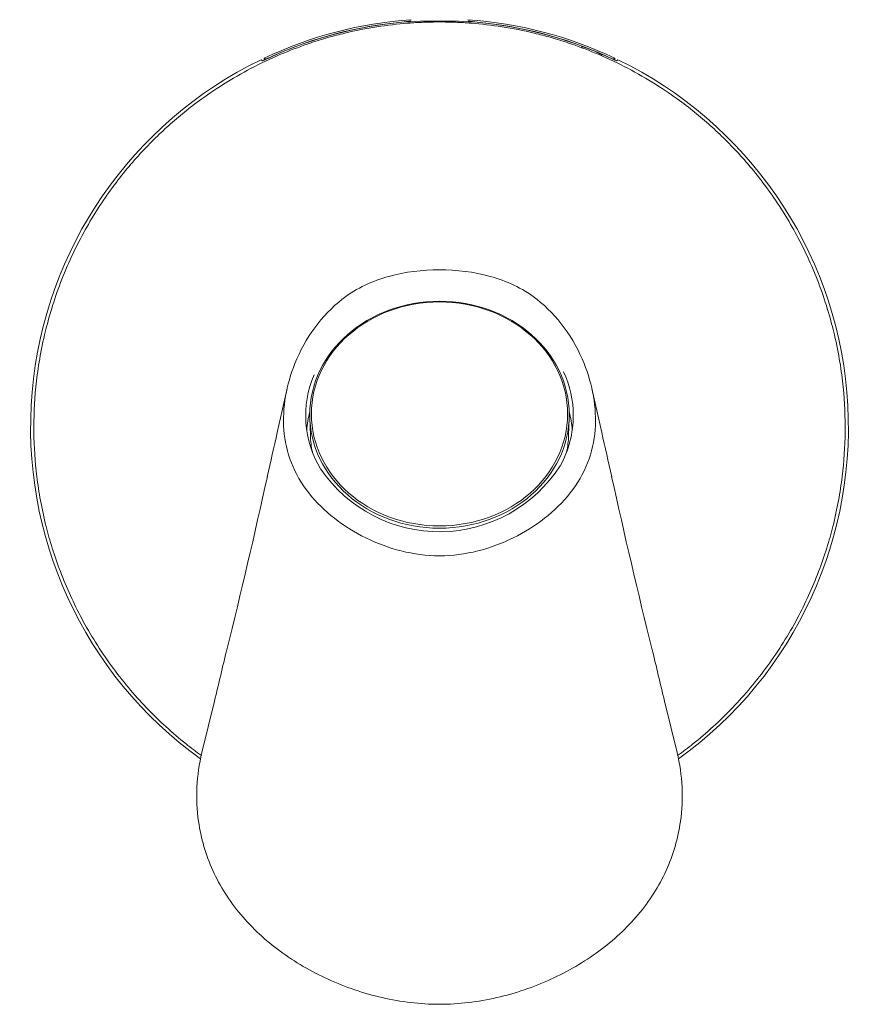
# Model space of a CAD drawing. Header units: millimetres. Extents: x 0 to 7.29, y -1.92 to 0.3.
# Tile 1 of 8: x 0.7402 to 0.7923, y -1.9164 to -1.8553. Entities that reach past the tile are written whole.
import ezdxf

# ---------------------------------------------------------------- set-up
doc = ezdxf.new("R2010")
doc.units = ezdxf.units.MM
doc.layers.add('VIBIA LUMINAIRES', color=1, linetype='Continuous', lineweight=9)

# ---------------------------------------------------------------- blocks, each defined once
blk = doc.blocks.new('5580')
for p, q in [((0.02098433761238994, 0.01474308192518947), (0.01778556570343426, 0.013970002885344)), ((0.02098433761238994, 0.01474308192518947), (0.01778556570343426, 0.013970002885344)), ((-0.02198673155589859, 0.01097800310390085), (-0.02204967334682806, 0.01107835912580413)), ((-0.02198673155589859, 0.01097800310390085), (-0.02204967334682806, 0.01107835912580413)), ((-0.02214630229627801, 0.01087693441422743), (-0.02202950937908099, 0.01087693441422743)), ((-0.02208497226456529, 0.01078009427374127), (-0.02214630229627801, 0.01087693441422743)), ((-0.02214630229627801, 0.01087693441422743), (-0.02202950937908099, 0.01087693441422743)), ((-0.02208497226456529, 0.01078009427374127), (-0.02214630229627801, 0.01087693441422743)), ((0.001103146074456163, 0.01007056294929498), (-0.001623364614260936, 0.009459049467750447)), ((0.001103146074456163, 0.01007056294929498), (-0.001623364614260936, 0.009459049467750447)), ((0.001293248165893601, 0.008012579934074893), (0.0002218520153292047, 0.008051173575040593)), ((0.001293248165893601, 0.008012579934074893), (0.0002218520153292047, 0.008051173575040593)), ((0.0002218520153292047, -0.008051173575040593), (0.001293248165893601, -0.008012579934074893)), ((0.0002218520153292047, -0.008051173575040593), (0.001293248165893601, -0.008012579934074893)), ((-0.001623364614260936, -0.009459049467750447), (0.001103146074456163, -0.01007056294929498)), ((-0.001623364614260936, -0.009459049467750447), (0.001103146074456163, -0.01007056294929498)), ((-0.02214630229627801, -0.01087693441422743), (-0.02208497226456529, -0.01078009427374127)), ((-0.02214630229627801, -0.01087693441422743), (-0.02208497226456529, -0.01078009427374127)), ((-0.02214630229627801, -0.01087693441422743), (-0.02202968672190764, -0.01087693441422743)), ((-0.02214630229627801, -0.01087693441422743), (-0.02202968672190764, -0.01087693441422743)), ((-0.02204967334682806, -0.01107835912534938), (-0.02198673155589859, -0.0109780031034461)), ((-0.02204967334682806, -0.01107835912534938), (-0.02198673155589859, -0.0109780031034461)), ((0.01778556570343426, -0.013970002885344), (0.02098433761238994, -0.01474308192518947)), ((0.01778556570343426, -0.013970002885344), (0.02098433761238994, -0.01474308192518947))]:
    blk.add_line(p, q)
for centre, radius, start, end in [((0.0007851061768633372, 0), 0.02538025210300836, 35.76778906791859, 154.1195237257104), ((0.0007851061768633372, 0), 0.02538025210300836, 35.76778906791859, 154.1195237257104), ((-0.08172819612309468, 0.4008190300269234), 0.3994062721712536, 282.3702103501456, 283.9576012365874), ((-0.08172819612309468, 0.4008190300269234), 0.3994062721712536, 282.3702103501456, 283.9576012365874), ((0.0007851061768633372, 0), 0.02538025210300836, 154.6238572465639, 176.0180374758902), ((0.0007851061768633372, 0), 0.02538025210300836, 154.6238572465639, 176.0180374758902), ((0.0007851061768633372, 0), 0.02527125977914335, 155.5132112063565, 174.6815660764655), ((0.0007851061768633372, 0), 0.02527125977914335, 155.5132112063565, 174.6815660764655), ((-0.03539490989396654, 0.01632644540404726), 0.0144193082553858, 335.1928765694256, 337.3781405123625), ((-0.03539490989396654, 0.01632644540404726), 0.0144193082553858, 335.1928765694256, 337.3781405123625), ((-0.03541451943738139, 0.01671457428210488), 0.01460184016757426, 334.7006725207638, 336.8670319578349), ((-0.03541451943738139, 0.01671457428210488), 0.01460184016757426, 334.7006725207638, 336.8670319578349), ((0.0007851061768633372, 0), 0.02527477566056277, 156.0088540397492, 174.6833717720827), ((0.0007851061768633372, 0), 0.02527477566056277, 156.0088540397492, 174.6833717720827), ((-0.01879996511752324, 0.007912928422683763), 0.004152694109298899, 148.22658546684, 167.7745357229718), ((-0.01879996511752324, 0.007912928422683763), 0.004152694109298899, 148.22658546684, 167.7745357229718), ((0.000567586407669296, -0.0004151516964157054), 0.01010956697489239, 111.7772565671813, 126.220362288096), ((0.000567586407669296, -0.0004151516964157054), 0.01010956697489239, 111.7772565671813, 126.220362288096), ((0.0003254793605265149, 1.124409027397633e-05), 0.009622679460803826, 126.5575773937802, 141.2046977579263), ((0.0003254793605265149, 1.124409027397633e-05), 0.009622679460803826, 126.5575773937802, 141.2046977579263), ((-0.001637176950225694, -9.590808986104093e-06), 0.008904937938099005, 304.2496863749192, 57.32625733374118), ((-0.001637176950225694, -9.590808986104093e-06), 0.008904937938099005, 304.2496863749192, 57.32625733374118), ((-0.001232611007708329, 0.001438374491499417), 0.007517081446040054, 142.8803651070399, 154.9797916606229), ((-0.001232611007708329, 0.001438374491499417), 0.007517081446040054, 142.8803651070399, 154.9797916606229), ((-0.005547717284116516, 0.004688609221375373), 0.002114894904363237, 140.2753197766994, 142.5438076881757), ((-0.005547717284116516, 0.004688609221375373), 0.002114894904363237, 140.2753197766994, 142.5438076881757), ((0.0003091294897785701, 0.0006849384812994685), 0.009232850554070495, 154.7894512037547, 164.5578687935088), ((0.0003091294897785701, 0.0006849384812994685), 0.009232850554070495, 154.7894512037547, 164.5578687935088), ((0.002736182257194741, 7.101970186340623e-05), 0.01173587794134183, 164.8238609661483, 180.3467277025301), ((0.002736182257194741, 7.101970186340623e-05), 0.01173587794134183, 164.8238609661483, 180.3467277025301), ((0.00884064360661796, 0.0001771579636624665), 0.03328849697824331, 176.270548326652, 180.3049236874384), ((0.00884064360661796, 0.0001771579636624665), 0.03328849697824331, 176.270548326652, 180.3049236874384), ((-0.00756413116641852, 0.0001085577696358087), 0.01696445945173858, 172.4349794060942, 174.3802179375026), ((-0.00756413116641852, 0.0001085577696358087), 0.01696445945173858, 172.4349794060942, 174.3802179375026), ((0.009306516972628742, -0.0001632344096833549), 0.03375429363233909, 179.722918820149, 183.7016004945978), ((0.009306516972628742, -0.0001632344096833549), 0.03375429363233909, 179.722918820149, 183.7016004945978), ((0.002736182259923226, -7.101970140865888e-05), 0.01173587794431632, 179.6532722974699, 195.1761390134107), ((0.002736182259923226, -7.101970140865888e-05), 0.01173587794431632, 179.6532722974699, 195.1761390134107), ((0.0007851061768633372, 0), 0.02538025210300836, 183.9819625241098, 205.3761427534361), ((0.0007851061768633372, 0), 0.02538025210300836, 183.9819625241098, 205.3761427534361), ((-0.007717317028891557, -0.0001181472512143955), 0.01681134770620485, 185.6393027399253, 187.6013545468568), ((-0.007717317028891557, -0.0001181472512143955), 0.01681134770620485, 185.6393027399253, 187.6013545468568), ((0.0007851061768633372, 0), 0.02527477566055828, 185.3166277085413, 203.9911459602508), ((0.0007851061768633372, 0), 0.02527477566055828, 185.3166277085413, 203.9911459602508), ((0.0007851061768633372, 0), 0.02527125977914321, 185.318436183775, 204.4867887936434), ((0.0007851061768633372, 0), 0.02527125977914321, 185.318436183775, 204.4867887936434), ((0.0003091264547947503, -0.0006849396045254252), 0.00923284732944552, 195.4421294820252, 205.210550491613), ((0.0003091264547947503, -0.0006849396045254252), 0.00923284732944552, 195.4421294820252, 205.210550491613), ((-0.00123261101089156, -0.001438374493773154), 0.007517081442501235, 205.0202083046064, 217.1196348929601), ((-0.00123261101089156, -0.001438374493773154), 0.007517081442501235, 205.0202083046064, 217.1196348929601), ((-0.005547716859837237, -0.004688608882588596), 0.00211489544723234, 217.4561926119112, 219.7246799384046), ((-0.005547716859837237, -0.004688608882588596), 0.00211489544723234, 217.4561926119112, 219.7246799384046), ((0.0003254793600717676, -1.124409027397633e-05), 0.00962267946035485, 218.7953022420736, 233.4424226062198), ((0.0003254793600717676, -1.124409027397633e-05), 0.00962267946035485, 218.7953022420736, 233.4424226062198), ((0.000567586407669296, 0.0004151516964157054), 0.01010956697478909, 233.779637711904, 248.2227434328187), ((0.000567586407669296, 0.0004151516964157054), 0.01010956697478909, 233.779637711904, 248.2227434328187), ((-0.03537327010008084, -0.01631693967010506), 0.01439567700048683, 22.62006565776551, 24.80891726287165), ((-0.03537327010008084, -0.01631693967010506), 0.01439567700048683, 22.62006565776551, 24.80891726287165), ((-0.03124444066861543, -0.01483905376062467), 0.01003059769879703, 22.6392255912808, 25.79306992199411), ((-0.03124444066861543, -0.01483905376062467), 0.01003059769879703, 22.6392255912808, 25.79306992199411), ((-0.08172819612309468, -0.4008190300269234), 0.3994062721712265, 76.04239876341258, 77.62978964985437), ((-0.08172819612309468, -0.4008190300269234), 0.3994062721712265, 76.04239876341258, 77.62978964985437), ((0.0007851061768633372, 0), 0.02538025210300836, 205.8804762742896, 324.2351697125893), ((0.0007851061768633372, 0), 0.02538025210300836, 205.8804762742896, 324.2351697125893)]:
    blk.add_arc(centre, radius, start, end)
for centre, major_axis in [((0, 0), (6.931856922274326e-18, -0.008055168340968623)), ((0, 0), (6.931856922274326e-18, -0.008055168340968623)), ((-5.055316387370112e-05, 0), (1.872211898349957e-17, 0.007952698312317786)), ((-5.055316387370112e-05, 0), (1.872211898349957e-17, 0.007952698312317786))]:
    blk.add_ellipse(centre, major_axis=major_axis, ratio=0.8746197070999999)
for centre, major_axis, start_param, end_param in [((4.539520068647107e-05, 0), (1.63414743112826e-17, 0.008305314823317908), 0, 0.383647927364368), ((4.539520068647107e-05, 0), (1.63414743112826e-17, 0.008305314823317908), 0, 0.383647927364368), ((0.001414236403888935, 0), (1.153398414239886e-17, 0.008256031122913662), 0.0632418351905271, 0.2224676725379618), ((0.001414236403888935, 0), (1.153398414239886e-17, 0.008256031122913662), 0.0632418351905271, 0.2224676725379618), ((4.539520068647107e-05, 0), (1.63414743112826e-17, 0.008305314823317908), 5.835315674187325, 6.283185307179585), ((4.539520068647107e-05, 0), (1.63414743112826e-17, 0.008305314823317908), 5.835315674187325, 6.283185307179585), ((0.001072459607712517, 0), (2.920851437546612e-17, 0.008016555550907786), 6.105160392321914, 6.251690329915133), ((0.001072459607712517, 0), (2.920851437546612e-17, 0.008016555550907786), 6.105160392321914, 6.251690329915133), ((4.539520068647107e-05, 0), (1.63414743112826e-17, 0.008305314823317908), 2.785605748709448, 3.621021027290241), ((4.539520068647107e-05, 0), (1.63414743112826e-17, 0.008305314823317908), 2.785605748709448, 3.621021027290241), ((0.001072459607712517, 0), (2.920851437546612e-17, 0.008016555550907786), 3.173087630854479, 3.319617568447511), ((0.001072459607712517, 0), (2.920851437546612e-17, 0.008016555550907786), 3.173087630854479, 3.319617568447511), ((0.001414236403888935, 0), (1.153398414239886e-17, 0.008256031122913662), 2.919124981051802, 3.078350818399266), ((0.001414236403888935, 0), (1.153398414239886e-17, 0.008256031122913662), 2.919124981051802, 3.078350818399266)]:
    blk.add_ellipse(centre, major_axis=major_axis, ratio=0.8746197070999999, start_param=start_param, end_param=end_param)
for points, knots in [([(-0.004962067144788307, 0.02451338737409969), (-0.004362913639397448, 0.02465385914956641), (-0.00324378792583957, 0.02487111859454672), (-0.00120498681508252, 0.0251334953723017), (0.001089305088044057, 0.02522279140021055), (0.003344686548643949, 0.02507985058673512), (0.005307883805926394, 0.02478472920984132), (0.006375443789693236, 0.02455668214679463), (0.006946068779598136, 0.02441267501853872)], [0, 0, 0, 0, 0.125, 0.25, 0.5, 0.75, 0.875, 1, 1, 1, 1]), ([(-0.004962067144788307, 0.02451338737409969), (-0.004362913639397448, 0.02465385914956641), (-0.00324378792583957, 0.02487111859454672), (-0.00120498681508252, 0.0251334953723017), (0.001089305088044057, 0.02522279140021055), (0.003344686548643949, 0.02507985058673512), (0.005307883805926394, 0.02478472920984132), (0.006375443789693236, 0.02455668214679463), (0.006946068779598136, 0.02441267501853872)], [0, 0, 0, 0, 0.125, 0.25, 0.5, 0.75, 0.875, 1, 1, 1, 1]), ([(0.0181846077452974, 0.01819872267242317), (0.01901201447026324, 0.0174076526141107), (0.02005133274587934, 0.01626385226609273), (0.0209376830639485, 0.01509829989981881), (0.0211668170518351, 0.01478231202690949)], [0, 0, 0, 0, 0.728751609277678, 1, 1, 1, 1]), ([(0.0181846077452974, 0.01819872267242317), (0.01901201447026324, 0.0174076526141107), (0.02005133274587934, 0.01626385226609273), (0.0209376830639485, 0.01509829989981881), (0.0211668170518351, 0.01478231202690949)], [0, 0, 0, 0, 0.728751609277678, 1, 1, 1, 1]), ([(0.03661587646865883, -1.818989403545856e-12), (0.03661587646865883, 0.001211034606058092), (0.03646819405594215, 0.00239291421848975), (0.03593516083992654, 0.00470975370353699), (0.03554673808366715, 0.005841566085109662), (0.03458137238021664, 0.007962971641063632), (0.033992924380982, 0.008977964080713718), (0.03264802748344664, 0.01080636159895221), (0.03189215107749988, 0.01162198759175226), (0.03019860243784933, 0.01303844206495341), (0.02927004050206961, 0.01362608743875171), (0.02733431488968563, 0.0145057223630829), (0.02629987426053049, 0.01480858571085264), (0.02384040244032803, 0.01515797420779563), (0.02239146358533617, 0.0150848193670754), (0.02098446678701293, 0.0147442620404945)], [0, 0, 0, 0, 0.1357259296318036, 0.1357259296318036, 0.2714518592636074, 0.2714518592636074, 0.4071777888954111, 0.4071777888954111, 0.5429037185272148, 0.5429037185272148, 0.6786296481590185, 0.6786296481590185, 0.8143555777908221, 0.8143555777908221, 1, 1, 1, 1]), ([(0.03661587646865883, -1.818989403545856e-12), (0.03661587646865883, 0.001211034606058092), (0.03646819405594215, 0.00239291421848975), (0.03593516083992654, 0.00470975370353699), (0.03554673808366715, 0.005841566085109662), (0.03458137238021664, 0.007962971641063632), (0.033992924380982, 0.008977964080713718), (0.03264802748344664, 0.01080636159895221), (0.03189215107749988, 0.01162198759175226), (0.03019860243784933, 0.01303844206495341), (0.02927004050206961, 0.01362608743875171), (0.02733431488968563, 0.0145057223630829), (0.02629987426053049, 0.01480858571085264), (0.02384040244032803, 0.01515797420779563), (0.02239146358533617, 0.0150848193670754), (0.02098446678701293, 0.0147442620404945)], [0, 0, 0, 0, 0.1357259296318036, 0.1357259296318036, 0.2714518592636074, 0.2714518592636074, 0.4071777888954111, 0.4071777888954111, 0.5429037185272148, 0.5429037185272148, 0.6786296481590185, 0.6786296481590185, 0.8143555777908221, 0.8143555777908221, 1, 1, 1, 1]), ([(-0.003183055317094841, 0.008972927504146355), (-0.002518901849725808, 0.009239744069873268), (-0.001842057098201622, 0.00943349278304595), (-0.00046244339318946, 0.009671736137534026), (0.0002470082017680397, 0.009715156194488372), (0.001637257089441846, 0.009609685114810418), (0.002331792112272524, 0.00945451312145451), (0.00365540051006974, 0.008927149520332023), (0.004274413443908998, 0.008564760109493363), (0.006011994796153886, 0.007202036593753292), (0.006962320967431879, 0.005962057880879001), (0.008328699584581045, 0.00318761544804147), (0.008757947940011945, 0.001617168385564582), (0.008757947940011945, 0)], [0, 0, 0, 0, 0.1250000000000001, 0.1250000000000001, 0.2500000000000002, 0.2500000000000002, 0.3750000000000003, 0.3750000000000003, 0.5000000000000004, 0.5000000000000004, 0.7500000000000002, 0.7500000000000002, 1, 1, 1, 1]), ([(-0.003183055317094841, 0.008972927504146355), (-0.002518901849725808, 0.009239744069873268), (-0.001842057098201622, 0.00943349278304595), (-0.00046244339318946, 0.009671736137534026), (0.0002470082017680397, 0.009715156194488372), (0.001637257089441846, 0.009609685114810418), (0.002331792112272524, 0.00945451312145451), (0.00365540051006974, 0.008927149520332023), (0.004274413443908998, 0.008564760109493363), (0.006011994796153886, 0.007202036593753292), (0.006962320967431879, 0.005962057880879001), (0.008328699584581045, 0.00318761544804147), (0.008757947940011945, 0.001617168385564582), (0.008757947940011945, 0)], [0, 0, 0, 0, 0.1250000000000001, 0.1250000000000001, 0.2500000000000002, 0.2500000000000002, 0.3750000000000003, 0.3750000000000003, 0.5000000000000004, 0.5000000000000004, 0.7500000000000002, 0.7500000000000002, 1, 1, 1, 1]), ([(-0.02439298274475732, 0), (-0.02439298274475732, 0.0003399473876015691), (-0.02437947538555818, 0.0009979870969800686), (-0.02430331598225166, 0.002286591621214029), (-0.02411752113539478, 0.003881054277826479), (-0.02379615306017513, 0.005528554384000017), (-0.02343260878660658, 0.006916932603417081), (-0.02320870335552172, 0.00764133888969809), (-0.0230826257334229, 0.008016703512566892)], [0, 0, 0, 0, 0.125, 0.25, 0.5, 0.75, 0.875, 1, 1, 1, 1]), ([(-0.02439298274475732, 0), (-0.02439298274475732, 0.0003399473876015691), (-0.02437947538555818, 0.0009979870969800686), (-0.02430331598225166, 0.002286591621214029), (-0.02411752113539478, 0.003881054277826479), (-0.02379615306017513, 0.005528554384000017), (-0.02343260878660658, 0.006916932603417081), (-0.02320870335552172, 0.00764133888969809), (-0.0230826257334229, 0.008016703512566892)], [0, 0, 0, 0, 0.125, 0.25, 0.5, 0.75, 0.875, 1, 1, 1, 1]), ([(-0.02439298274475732, 0), (-0.02439298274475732, -0.0003399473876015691), (-0.02437947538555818, -0.0009979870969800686), (-0.02430331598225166, -0.002286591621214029), (-0.02411752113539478, -0.003881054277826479), (-0.02379615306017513, -0.005528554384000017), (-0.02343260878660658, -0.006916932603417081), (-0.02320870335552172, -0.00764133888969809), (-0.0230826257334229, -0.008016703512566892)], [0, 0, 0, 0, 0.125, 0.25, 0.5, 0.75, 0.875, 1, 1, 1, 1]), ([(-0.02439298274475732, 0), (-0.02439298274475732, -0.0003399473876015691), (-0.02437947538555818, -0.0009979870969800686), (-0.02430331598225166, -0.002286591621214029), (-0.02411752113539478, -0.003881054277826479), (-0.02379615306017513, -0.005528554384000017), (-0.02343260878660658, -0.006916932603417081), (-0.02320870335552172, -0.00764133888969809), (-0.0230826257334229, -0.008016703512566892)], [0, 0, 0, 0, 0.125, 0.25, 0.5, 0.75, 0.875, 1, 1, 1, 1]), ([(-0.003183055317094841, -0.008972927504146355), (-0.002518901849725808, -0.009239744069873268), (-0.00184205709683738, -0.009433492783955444), (-0.0004624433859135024, -0.00967173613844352), (0.0002470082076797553, -0.009715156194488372), (0.00163725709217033, -0.00960968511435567), (0.00233179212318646, -0.009454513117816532), (0.003655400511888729, -0.00892714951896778), (0.00427441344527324, -0.008564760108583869), (0.00601199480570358, -0.007202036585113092), (0.006962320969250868, -0.005962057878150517), (0.00832869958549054, -0.003187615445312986), (0.008757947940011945, -0.001617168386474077), (0.008757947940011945, 0)], [0, 0, 0, 0, 0.1250000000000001, 0.1250000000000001, 0.2500000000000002, 0.2500000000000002, 0.3750000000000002, 0.3750000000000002, 0.5000000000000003, 0.5000000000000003, 0.7500000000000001, 0.7500000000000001, 1, 1, 1, 1]), ([(-0.003183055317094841, -0.008972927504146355), (-0.002518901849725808, -0.009239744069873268), (-0.00184205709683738, -0.009433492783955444), (-0.0004624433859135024, -0.00967173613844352), (0.0002470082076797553, -0.009715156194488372), (0.00163725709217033, -0.00960968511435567), (0.00233179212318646, -0.009454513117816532), (0.003655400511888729, -0.00892714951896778), (0.00427441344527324, -0.008564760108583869), (0.00601199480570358, -0.007202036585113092), (0.006962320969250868, -0.005962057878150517), (0.00832869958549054, -0.003187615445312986), (0.008757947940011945, -0.001617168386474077), (0.008757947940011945, 0)], [0, 0, 0, 0, 0.1250000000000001, 0.1250000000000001, 0.2500000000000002, 0.2500000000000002, 0.3750000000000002, 0.3750000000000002, 0.5000000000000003, 0.5000000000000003, 0.7500000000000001, 0.7500000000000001, 1, 1, 1, 1]), ([(0.03661587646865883, -1.818989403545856e-12), (0.03661587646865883, -0.001211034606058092), (0.03646819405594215, -0.002392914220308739), (0.03593516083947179, -0.004709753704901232), (0.0355467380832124, -0.005841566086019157), (0.03458137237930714, -0.007962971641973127), (0.03399292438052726, -0.008977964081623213), (0.03264802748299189, -0.01080636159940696), (0.03189215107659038, -0.01162198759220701), (0.03019860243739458, -0.01303844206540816), (0.02927004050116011, -0.01362608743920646), (0.02733431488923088, -0.0145057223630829), (0.02629987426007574, -0.01480858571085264), (0.02384040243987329, -0.01515797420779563), (0.02239146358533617, -0.0150848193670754), (0.02098446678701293, -0.0147442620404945)], [0, 0, 0, 0, 0.1357259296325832, 0.1357259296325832, 0.2714518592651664, 0.2714518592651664, 0.4071777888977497, 0.4071777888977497, 0.5429037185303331, 0.5429037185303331, 0.6786296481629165, 0.6786296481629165, 0.8143555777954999, 0.8143555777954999, 1, 1, 1, 1]), ([(0.03661587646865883, -1.818989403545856e-12), (0.03661587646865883, -0.001211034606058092), (0.03646819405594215, -0.002392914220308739), (0.03593516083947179, -0.004709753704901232), (0.0355467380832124, -0.005841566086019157), (0.03458137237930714, -0.007962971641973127), (0.03399292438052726, -0.008977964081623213), (0.03264802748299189, -0.01080636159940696), (0.03189215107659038, -0.01162198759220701), (0.03019860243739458, -0.01303844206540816), (0.02927004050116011, -0.01362608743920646), (0.02733431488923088, -0.0145057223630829), (0.02629987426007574, -0.01480858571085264), (0.02384040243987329, -0.01515797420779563), (0.02239146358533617, -0.0150848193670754), (0.02098446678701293, -0.0147442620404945)], [0, 0, 0, 0, 0.1357259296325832, 0.1357259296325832, 0.2714518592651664, 0.2714518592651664, 0.4071777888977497, 0.4071777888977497, 0.5429037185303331, 0.5429037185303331, 0.6786296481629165, 0.6786296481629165, 0.8143555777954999, 0.8143555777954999, 1, 1, 1, 1]), ([(0.0181846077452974, -0.01819872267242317), (0.01901201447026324, -0.0174076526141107), (0.02005133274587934, -0.01626385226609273), (0.0209376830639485, -0.01509829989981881), (0.0211668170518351, -0.01478231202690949)], [0, 0, 0, 0, 0.728751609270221, 1, 1, 1, 1]), ([(0.0181846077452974, -0.01819872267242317), (0.01901201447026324, -0.0174076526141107), (0.02005133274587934, -0.01626385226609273), (0.0209376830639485, -0.01509829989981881), (0.0211668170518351, -0.01478231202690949)], [0, 0, 0, 0, 0.728751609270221, 1, 1, 1, 1]), ([(-0.004962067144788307, -0.02451338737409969), (-0.004362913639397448, -0.02465385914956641), (-0.00324378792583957, -0.02487111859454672), (-0.00120498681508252, -0.0251334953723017), (0.001089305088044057, -0.02522279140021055), (0.003344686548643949, -0.02507985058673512), (0.005307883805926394, -0.02478472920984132), (0.006375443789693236, -0.02455668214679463), (0.006946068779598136, -0.02441267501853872)], [0, 0, 0, 0, 0.125, 0.25, 0.5, 0.75, 0.875, 1, 1, 1, 1]), ([(-0.004962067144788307, -0.02451338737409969), (-0.004362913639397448, -0.02465385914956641), (-0.00324378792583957, -0.02487111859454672), (-0.00120498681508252, -0.0251334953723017), (0.001089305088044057, -0.02522279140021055), (0.003344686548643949, -0.02507985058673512), (0.005307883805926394, -0.02478472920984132), (0.006375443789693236, -0.02455668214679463), (0.006946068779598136, -0.02441267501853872)], [0, 0, 0, 0, 0.125, 0.25, 0.5, 0.75, 0.875, 1, 1, 1, 1])]:
    blk.add_open_spline(points, degree=3, knots=knots)
for points in [[(-0.011136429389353, 0.0221768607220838), (-0.01066486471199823, 0.0224303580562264), (-0.009645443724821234, 0.02293856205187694), (-0.008002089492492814, 0.02361700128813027), (-0.006376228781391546, 0.02415657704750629), (-0.005399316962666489, 0.02441087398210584), (-0.004962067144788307, 0.02451338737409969)], [(-0.011136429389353, 0.0221768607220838), (-0.01066486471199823, 0.0224303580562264), (-0.009645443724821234, 0.02293856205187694), (-0.008002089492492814, 0.02361700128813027), (-0.006376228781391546, 0.02415657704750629), (-0.005399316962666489, 0.02441087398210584), (-0.004962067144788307, 0.02451338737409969)], [(0.006946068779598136, 0.02441267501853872), (0.007789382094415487, 0.0241998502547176), (0.009728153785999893, 0.02361133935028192), (0.0117302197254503, 0.02269865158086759), (0.01265026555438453, 0.02220707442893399)], [(0.006946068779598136, 0.02441267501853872), (0.007789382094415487, 0.0241998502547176), (0.009728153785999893, 0.02361133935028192), (0.0117302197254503, 0.02269865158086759), (0.01265026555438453, 0.02220707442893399)], [(-0.01608312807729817, 0.01869221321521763), (-0.01540569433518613, 0.01930354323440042), (-0.01385814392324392, 0.02056179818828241), (-0.01205402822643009, 0.02168359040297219), (-0.011136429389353, 0.0221768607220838)], [(-0.01608312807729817, 0.01869221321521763), (-0.01540569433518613, 0.01930354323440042), (-0.01385814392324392, 0.02056179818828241), (-0.01205402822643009, 0.02168359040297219), (-0.011136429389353, 0.0221768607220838)], [(0.01265026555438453, 0.02220707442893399), (0.01363729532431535, 0.02167970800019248), (0.01564055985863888, 0.02043270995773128), (0.01740876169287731, 0.01894049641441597), (0.0181846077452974, 0.01819872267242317)], [(0.01265026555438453, 0.02220707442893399), (0.01363729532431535, 0.02167970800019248), (0.01564055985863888, 0.02043270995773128), (0.01740876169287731, 0.01894049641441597), (0.0181846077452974, 0.01819872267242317)], [(-0.01961697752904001, 0.01475436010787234), (-0.01933531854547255, 0.01514383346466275), (-0.01879401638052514, 0.01584739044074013), (-0.01797138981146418, 0.01681257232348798), (-0.01709696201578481, 0.01774049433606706), (-0.0164464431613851, 0.01836435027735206), (-0.01608312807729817, 0.01869221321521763)], [(-0.01961697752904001, 0.01475436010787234), (-0.01933531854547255, 0.01514383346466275), (-0.01879401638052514, 0.01584739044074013), (-0.01797138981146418, 0.01681257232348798), (-0.01709696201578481, 0.01774049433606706), (-0.0164464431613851, 0.01836435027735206), (-0.01608312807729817, 0.01869221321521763)], [(-0.0230826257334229, 0.008016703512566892), (-0.02290937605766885, 0.008532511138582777), (-0.0224917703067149, 0.009662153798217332), (-0.0216575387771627, 0.01147363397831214), (-0.02066380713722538, 0.01323595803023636), (-0.01995831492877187, 0.01428236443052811), (-0.01961697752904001, 0.01475436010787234)], [(-0.0230826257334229, 0.008016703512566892), (-0.02290937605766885, 0.008532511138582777), (-0.0224917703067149, 0.009662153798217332), (-0.0216575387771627, 0.01147363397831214), (-0.02066380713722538, 0.01323595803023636), (-0.01995831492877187, 0.01428236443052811), (-0.01961697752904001, 0.01475436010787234)], [(0.01778556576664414, 0.01397000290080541), (0.01669587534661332, 0.0137078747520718), (0.01563737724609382, 0.01345301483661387), (0.01461007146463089, 0.01320542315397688)], [(0.01778556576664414, 0.01397000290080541), (0.01669587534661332, 0.0137078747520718), (0.01563737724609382, 0.01345301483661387), (0.01461007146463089, 0.01320542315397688)], [(0.003855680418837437, 0.01068996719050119), (0.002912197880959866, 0.01047776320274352), (0.001996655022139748, 0.01027173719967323), (0.001109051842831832, 0.01007188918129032)], [(0.003855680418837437, 0.01068996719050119), (0.002912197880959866, 0.01047776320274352), (0.001996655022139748, 0.01027173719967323), (0.001109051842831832, 0.01007188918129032)], [(-0.0230826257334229, -0.008016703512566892), (-0.02290937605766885, -0.008532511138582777), (-0.0224917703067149, -0.009662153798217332), (-0.0216575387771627, -0.01147363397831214), (-0.02066380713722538, -0.01323595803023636), (-0.01995831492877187, -0.01428236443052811), (-0.01961697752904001, -0.01475436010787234)], [(-0.0230826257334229, -0.008016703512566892), (-0.02290937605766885, -0.008532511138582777), (-0.0224917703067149, -0.009662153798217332), (-0.0216575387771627, -0.01147363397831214), (-0.02066380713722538, -0.01323595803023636), (-0.01995831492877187, -0.01428236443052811), (-0.01961697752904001, -0.01475436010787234)], [(0.001109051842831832, -0.01007188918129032), (0.001996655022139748, -0.01027173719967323), (0.002912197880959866, -0.01047776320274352), (0.003855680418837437, -0.01068996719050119)], [(0.001109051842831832, -0.01007188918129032), (0.001996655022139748, -0.01027173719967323), (0.002912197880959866, -0.01047776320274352), (0.003855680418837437, -0.01068996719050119)], [(0.01461007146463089, -0.01320542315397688), (0.01563737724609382, -0.01345301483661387), (0.01669587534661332, -0.0137078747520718), (0.01778556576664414, -0.01397000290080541)], [(0.01461007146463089, -0.01320542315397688), (0.01563737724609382, -0.01345301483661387), (0.01669587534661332, -0.0137078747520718), (0.01778556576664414, -0.01397000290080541)], [(-0.01961697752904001, -0.01475436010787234), (-0.01933531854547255, -0.01514383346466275), (-0.01879401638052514, -0.01584739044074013), (-0.01797138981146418, -0.01681257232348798), (-0.01709696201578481, -0.01774049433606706), (-0.0164464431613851, -0.01836435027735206), (-0.01608312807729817, -0.01869221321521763)], [(-0.01961697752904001, -0.01475436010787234), (-0.01933531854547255, -0.01514383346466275), (-0.01879401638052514, -0.01584739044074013), (-0.01797138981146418, -0.01681257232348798), (-0.01709696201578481, -0.01774049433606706), (-0.0164464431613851, -0.01836435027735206), (-0.01608312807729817, -0.01869221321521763)], [(0.01265026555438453, -0.02220707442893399), (0.01363729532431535, -0.02167970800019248), (0.01564055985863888, -0.02043270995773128), (0.01740876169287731, -0.01894049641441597), (0.0181846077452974, -0.01819872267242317)], [(0.01265026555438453, -0.02220707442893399), (0.01363729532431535, -0.02167970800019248), (0.01564055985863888, -0.02043270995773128), (0.01740876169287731, -0.01894049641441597), (0.0181846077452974, -0.01819872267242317)], [(-0.01608312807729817, -0.01869221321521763), (-0.01540569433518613, -0.01930354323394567), (-0.01385814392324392, -0.02056179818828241), (-0.01205402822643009, -0.02168359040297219), (-0.011136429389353, -0.0221768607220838)], [(-0.01608312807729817, -0.01869221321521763), (-0.01540569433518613, -0.01930354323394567), (-0.01385814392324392, -0.02056179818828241), (-0.01205402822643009, -0.02168359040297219), (-0.011136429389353, -0.0221768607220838)], [(-0.011136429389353, -0.0221768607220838), (-0.01066486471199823, -0.0224303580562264), (-0.009645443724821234, -0.02293856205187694), (-0.008002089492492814, -0.02361700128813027), (-0.006376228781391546, -0.02415657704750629), (-0.005399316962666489, -0.02441087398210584), (-0.004962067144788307, -0.02451338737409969)], [(-0.011136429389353, -0.0221768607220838), (-0.01066486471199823, -0.0224303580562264), (-0.009645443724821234, -0.02293856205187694), (-0.008002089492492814, -0.02361700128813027), (-0.006376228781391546, -0.02415657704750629), (-0.005399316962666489, -0.02441087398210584), (-0.004962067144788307, -0.02451338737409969)], [(0.006946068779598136, -0.02441267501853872), (0.007789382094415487, -0.0241998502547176), (0.009728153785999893, -0.02361133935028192), (0.0117302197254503, -0.02269865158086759), (0.01265026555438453, -0.02220707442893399)], [(0.006946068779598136, -0.02441267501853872), (0.007789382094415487, -0.0241998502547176), (0.009728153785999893, -0.02361133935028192), (0.0117302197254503, -0.02269865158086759), (0.01265026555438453, -0.02220707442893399)]]:
    blk.add_open_spline(points, degree=3)

msp = doc.modelspace()

# ---------------------------------------------------------------- block references
at = {"layer": 'VIBIA LUMINAIRES', "rotation": 270}
msp.add_blockref('5580', (0.7662106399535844, -1.87981130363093), dxfattribs=at)

doc.saveas('drawing.dxf')
